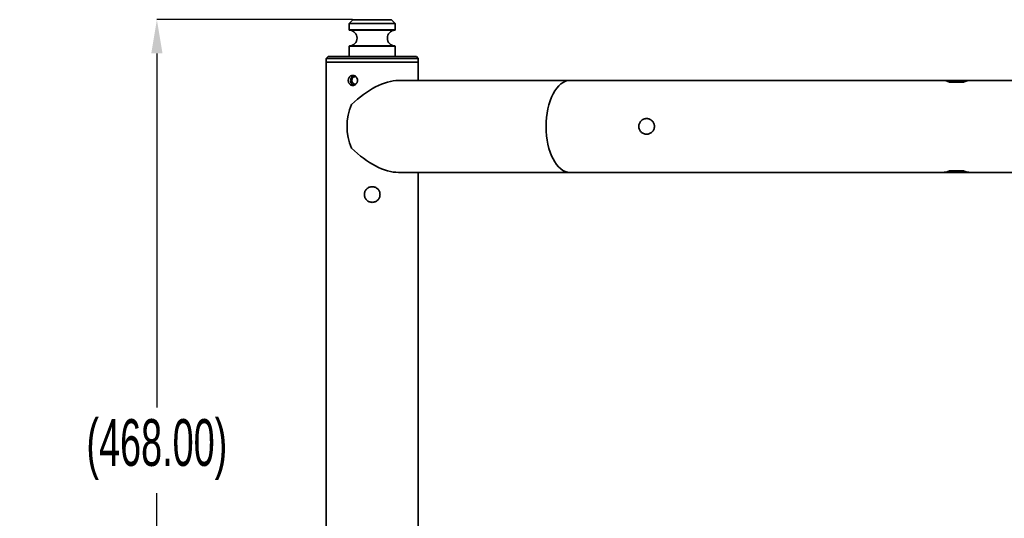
# Model space of a CAD drawing. Header units: millimetres. Extents: x 0 to 864, y 0 to 559.
# Tile 45 of 83: x 327 to 461, y 236 to 304. Entities that reach past the tile are written whole.
import ezdxf

# ---------------------------------------------------------------- set-up
doc = ezdxf.new("R2010")
doc.units = ezdxf.units.MM
doc.header["$PDSIZE"] = -1
doc.styles.add('SLDTEXTSTYLE4', font='GOTHIC.TTF', dxfattribs={"width": 0.605})
doc.dimstyles.new('SLDDIMSTYLE3', dxfattribs={"dimtxt": 6.35, "dimasz": 4.572, "dimexe": 0, "dimexo": 0.0625, "dimgap": 1.5875, "dimtad": 0, "dimtih": 1, "dimtoh": 1, "dimlfac": 4, "dimrnd": 1e-09, "dimzin": 4, "dimdsep": 46, "dimtxsty": 'SLDTEXTSTYLE4', "dimsah": 1, "dimcen": 0.09, "dimadec": 0, "dimazin": 1, "dimtfac": 1, "dimtofl": 0, "dimtmove": 0, "dimatfit": 3, "dimfxl": 1, "dimfrac": 2, "dimtolj": 1, "dimtzin": 12, "dimarcsym": 0})

# ---------------------------------------------------------------- blocks, each defined once
blk = doc.blocks.new('_D_1')
at = {"color": 0, "linetype": 'Continuous', "lineweight": -2}
for p, q in [((372.57, 304.03), (346.01, 304.03)), ((346.01, 299.45), (346.01, 251.35)), ((346.01, 191.6), (346.01, 239.7)), ((369.45, 187.03), (346.01, 187.03))]:
    blk.add_line(p, q, dxfattribs=at)
at = {"color": 0}
for points in [[(346.78, 299.45), (345.25, 299.45), (346.01, 304.03)], [(345.25, 191.6), (346.78, 191.6), (346.01, 187.03)]]:
    blk.add_solid(points, dxfattribs=at)
at = {"layer": 'Defpoints', "color": 0}
for p in [(346.01, 304.03), (372.64, 304.03), (369.51, 187.03)]:
    blk.add_point(p, dxfattribs=at)
at = {"color": 0, "lineweight": 18, "insert": (346.01, 249.76), "char_height": 6.35, "attachment_point": 2, "style": 'SLDTEXTSTYLE4'}
blk.add_mtext('\\A1;(468.00)', dxfattribs=at)

msp = doc.modelspace()

# ---------------------------------------------------------------- linework, layer by layer
at = {"color": 7, "linetype": 'Continuous', "lineweight": 35}
for p, q in [((372.6359, 304.0266), (372.1359, 303.5266)), ((377.8859, 304.0266), (372.6359, 304.0266)), ((378.3859, 303.5266), (377.8859, 304.0266)), ((372.1359, 303.5266), (372.1359, 302.638)), ((378.3859, 303.5266), (372.1359, 303.5266)), ((372.1359, 302.638), (378.3859, 302.638)), ((378.0498, 302.588), (372.1837, 302.588)), ((378.3382, 302.588), (378.0498, 302.588)), ((378.3859, 302.638), (378.3859, 303.5266)), ((372.1359, 300.4152), (372.1359, 299.0266)), ((378.0931, 300.4152), (372.1359, 300.4152)), ((372.1837, 300.4652), (378.3382, 300.4652)), ((378.3859, 300.4152), (378.0931, 300.4152)), ((378.3859, 299.0266), (378.3859, 300.4152)), ((369.2609, 299.0266), (369.0109, 298.7766)), ((369.0109, 298.7766), (369.0109, 298.2766)), ((369.0109, 298.7766), (372.6195, 298.7766)), ((369.0109, 298.2766), (369.0109, 192.0266)), ((381.5109, 298.2766), (369.0109, 298.2766)), ((380.9253, 298.2766), (369.0109, 298.2766)), ((369.2609, 299.0266), (372.7252, 299.0266)), ((372.6195, 298.7766), (381.5109, 298.7766)), ((372.7252, 299.0266), (381.2609, 299.0266)), ((381.5109, 298.2766), (380.9253, 298.2766)), ((381.5109, 298.7766), (381.2609, 299.0266)), ((381.5109, 298.2766), (381.5109, 298.7766)), ((381.5109, 296.1842), (381.5109, 298.2766)), ((402.1359, 295.7766), (378.8458, 295.7766)), ((381.5109, 295.7766), (381.5109, 296.1842)), ((452.7307, 295.7766), (402.1359, 295.7766)), ((456.5412, 295.7766), (452.7307, 295.7766)), ((507.1359, 295.7766), (456.5412, 295.7766)), ((455.5885, 295.5549), (453.6833, 295.5549)), ((378.8458, 283.2766), (402.1359, 283.2766)), ((381.5109, 207.0266), (381.5109, 283.2766)), ((402.1359, 283.2766), (452.7307, 283.2766)), ((452.7307, 283.2766), (456.5412, 283.2766)), ((455.5885, 283.4983), (453.6833, 283.4983)), ((456.5412, 283.2766), (507.1359, 283.2766))]:
    msp.add_line(p, q, dxfattribs=at)
for centre, radius, start, end in [((372.1859, 302.638), 0.05, 180, 267.424041), ((372.1359, 301.5266), 1.0625, 272.575959, 87.424041), ((378.3859, 301.5266), 1.0625, 92.575959, 267.424041), ((378.3359, 302.638), 0.05, 272.575959, 0), ((372.1859, 300.4152), 0.05, 92.575959, 180), ((378.3359, 300.4152), 0.05, 0, 87.424041), ((379.2977, 289.5266), 7.4558, 156.537077, 203.462923)]:
    msp.add_arc(centre, radius, start, end, dxfattribs=at)
for centre, major_axis, ratio, start_param, end_param in [((375.2609, 289.5266), (5.5438, 5.5438), 0.52056705, 0.47996554, 1.55582774), ((402.1359, 289.5266), (0, 6.25), 0.52056705, 0, 1.57079633), ((452.7307, 289.5266), (0, 6.25), 0.57735027, 6.01601831, 6.28318531), ((456.5412, 289.5266), (0, 6.25), 0.57735027, 0, 0.26716699), ((402.1359, 289.5266), (0, 6.25), 0.52056705, 1.57079633, 3.14159265), ((375.2609, 289.5266), (5.5438, -5.5438), 0.52056705, 4.72735756, 5.80321976), ((452.7307, 289.5266), (0, 6.25), 0.57735027, 3.14159265, 3.40875965), ((456.5412, 289.5266), (0, 6.25), 0.57735027, 2.87442566, 3.14159265)]:
    msp.add_ellipse(centre, major_axis=major_axis, ratio=ratio, start_param=start_param, end_param=end_param, dxfattribs=at)
for points, knots in [([(373.2587, 295.7766), (373.2587, 295.8675), (373.2412, 295.9578), (373.1922, 296.0818), (373.172, 296.1218), (373.1244, 296.1969), (373.0976, 296.2315), (373.038, 296.2948), (373.0049, 296.3238), (372.9352, 296.3736), (372.8985, 296.3947), (372.8216, 296.4291), (372.7814, 296.4423), (372.7009, 296.4597), (372.6601, 296.4641), (372.5778, 296.4641), (372.5375, 296.4596), (372.4586, 296.442), (372.4197, 296.4287), (372.3457, 296.3941), (372.3109, 296.373), (372.2452, 296.323), (372.2142, 296.294), (372.1589, 296.2305), (372.1342, 296.1959), (372.0907, 296.1208), (372.0722, 296.0808), (372.0427, 295.998), (372.0313, 295.9546), (372.0162, 295.8659), (372.0125, 295.8212), (372.0125, 295.7315), (372.0164, 295.6859), (372.0315, 295.5977), (372.0428, 295.5549), (372.0726, 295.4716), (372.0912, 295.4314), (372.1344, 295.357), (372.1591, 295.3223), (372.2152, 295.2582), (372.2456, 295.2298), (372.3112, 295.18), (372.3467, 295.1585), (372.4207, 295.1241), (372.459, 295.1111), (372.5381, 295.0935), (372.5792, 295.0891), (372.6606, 295.0891), (372.7012, 295.0935), (372.7825, 295.1112), (372.8224, 295.1244), (372.8988, 295.1587), (372.9359, 295.18), (373.0059, 295.2303), (373.0383, 295.2587), (373.0979, 295.3221), (373.1252, 295.3574), (373.1724, 295.4321), (373.1924, 295.4716), (373.2252, 295.5549), (373.2378, 295.5985), (373.2544, 295.6865), (373.2587, 295.7311), (373.2587, 295.7766)], [0, 0, 0, 0, 0.0625, 0.0625, 0.09375, 0.09375, 0.125, 0.125, 0.15625, 0.15625, 0.1875, 0.1875, 0.21875, 0.21875, 0.25, 0.25, 0.28125, 0.28125, 0.3125, 0.3125, 0.34375, 0.34375, 0.375, 0.375, 0.40625, 0.40625, 0.4375, 0.4375, 0.46875, 0.46875, 0.5, 0.5, 0.53125, 0.53125, 0.5625, 0.5625, 0.59375, 0.59375, 0.625, 0.625, 0.65625, 0.65625, 0.6875, 0.6875, 0.71875, 0.71875, 0.75, 0.75, 0.78125, 0.78125, 0.8125, 0.8125, 0.84375, 0.84375, 0.875, 0.875, 0.90625, 0.90625, 0.9375, 0.9375, 0.96875, 0.96875, 1, 1, 1, 1]), ([(372.7849, 296.4334), (372.7459, 296.4233), (372.6397, 296.3959), (372.4983, 296.271), (372.38, 296.0826), (372.3243, 295.8558), (372.3354, 295.6221), (372.4112, 295.4045), (372.5468, 295.234), (372.6798, 295.1344), (372.7668, 295.1208), (372.7848, 295.118)], [0, 0, 0, 0, 0.07381904, 0.20095172, 0.32895036, 0.45699365, 0.58417223, 0.71093095, 0.83836404, 0.96651671, 1, 1, 1, 1]), ([(373.0389, 295.274), (373.0136, 295.2678), (372.9543, 295.2532), (372.8419, 295.2721), (372.713, 295.3293), (372.5971, 295.4472), (372.5225, 295.6011), (372.4965, 295.7749), (372.5216, 295.9493), (372.5956, 296.1039), (372.7112, 296.2228), (372.8552, 296.2865), (372.9727, 296.305), (373.0323, 296.2849), (373.0413, 296.2818)], [0, 0, 0, 0, 0.04720486, 0.11070612, 0.2079265, 0.30497025, 0.40163463, 0.49830717, 0.59536436, 0.69258116, 0.78948648, 0.88609606, 0.98288202, 1, 1, 1, 1]), ([(381.5106, 296.1842), (381.5107, 296.1704), (381.5112, 296.101), (381.5094, 295.9554), (381.5094, 295.8278), (381.5095, 295.7766)], [0, 0, 0, 0, 0.12887885, 0.65059672, 1, 1, 1, 1]), ([(411.4734, 289.5266), (411.4734, 289.4564), (411.4804, 289.387), (411.5074, 289.2511), (411.5278, 289.1837), (411.5813, 289.0549), (411.614, 288.9939), (411.6909, 288.8787), (411.7357, 288.8241), (411.8337, 288.7262), (411.8871, 288.6823), (412.0029, 288.6048), (412.0648, 288.5717), (412.1927, 288.5187), (412.2596, 288.4983), (412.397, 288.4709), (412.4661, 288.4641), (412.6049, 288.4641), (412.6754, 288.471), (412.8118, 288.4982), (412.8781, 288.5183), (413.0066, 288.5715), (413.0688, 288.6048), (413.1838, 288.6817), (413.2373, 288.7255), (413.3363, 288.8243), (413.3804, 288.8781), (413.4573, 288.993), (413.4906, 289.055), (413.544, 289.1838), (413.5641, 289.2501), (413.5914, 289.3864), (413.5984, 289.4569), (413.5984, 289.5958), (413.5917, 289.6648), (413.5645, 289.8021), (413.544, 289.8692), (413.4911, 289.997), (413.4582, 290.0587), (413.3806, 290.1748), (413.3367, 290.2283), (413.239, 290.3262), (413.1845, 290.371), (413.0692, 290.4482), (413.0082, 290.4809), (412.8797, 290.5344), (412.8121, 290.5549), (412.6762, 290.5821), (412.6071, 290.589), (412.4664, 290.5892), (412.3969, 290.5823), (412.2597, 290.5549), (412.1925, 290.5344), (412.0647, 290.4814), (412.0033, 290.4486), (411.8869, 290.3708), (411.8335, 290.3268), (411.7358, 290.229), (411.691, 290.1746), (411.6138, 290.059), (411.5812, 289.998), (411.5279, 289.8696), (411.5074, 289.8019), (411.4803, 289.6659), (411.4734, 289.5968), (411.4734, 289.5266)], [0, 0, 0, 0, 0.03125, 0.03125, 0.0625, 0.0625, 0.09375, 0.09375, 0.125, 0.125, 0.15625, 0.15625, 0.1875, 0.1875, 0.21875, 0.21875, 0.25, 0.25, 0.28125, 0.28125, 0.3125, 0.3125, 0.34375, 0.34375, 0.375, 0.375, 0.40625, 0.40625, 0.4375, 0.4375, 0.46875, 0.46875, 0.5, 0.5, 0.53125, 0.53125, 0.5625, 0.5625, 0.59375, 0.59375, 0.625, 0.625, 0.65625, 0.65625, 0.6875, 0.6875, 0.71875, 0.71875, 0.75, 0.75, 0.78125, 0.78125, 0.8125, 0.8125, 0.84375, 0.84375, 0.875, 0.875, 0.90625, 0.90625, 0.9375, 0.9375, 0.96875, 0.96875, 1, 1, 1, 1]), ([(376.3234, 280.2766), (376.3234, 280.3469), (376.3165, 280.4164), (376.289, 280.5536), (376.2685, 280.6208), (376.2153, 280.7486), (376.1825, 280.8099), (376.1046, 280.9262), (376.0606, 280.9796), (375.9627, 281.0773), (375.9082, 281.122), (375.7926, 281.1991), (375.7316, 281.2317), (375.6031, 281.2849), (375.5354, 281.3054), (375.3994, 281.3323), (375.3303, 281.3392), (375.1899, 281.339), (375.1204, 281.332), (374.9846, 281.3049), (374.9172, 281.2844), (374.7885, 281.2308), (374.7275, 281.1981), (374.6124, 281.1211), (374.5578, 281.0762), (374.46, 280.9782), (374.4161, 280.9248), (374.3387, 280.8089), (374.3057, 280.7469), (374.2527, 280.619), (374.2324, 280.5521), (374.2051, 280.4147), (374.1984, 280.3456), (374.1984, 280.2068), (374.2054, 280.1363), (374.2327, 279.9999), (374.2529, 279.9336), (374.3062, 279.8051), (374.3395, 279.743), (374.4165, 279.628), (374.4603, 279.5745), (374.5593, 279.4756), (374.6131, 279.4316), (374.7281, 279.3548), (374.7901, 279.3216), (374.9189, 279.2682), (374.9852, 279.2481), (375.1215, 279.221), (375.1921, 279.2141), (375.331, 279.2141), (375.4, 279.2209), (375.5372, 279.2483), (375.6043, 279.2687), (375.7321, 279.3218), (375.7937, 279.3547), (375.9098, 279.4324), (375.9632, 279.4763), (376.061, 279.5741), (376.1058, 279.6287), (376.1829, 279.744), (376.2156, 279.805), (376.2689, 279.9336), (376.2894, 280.0012), (376.3165, 280.1371), (376.3234, 280.2063), (376.3234, 280.2766)], [0, 0, 0, 0, 0.03125, 0.03125, 0.0625, 0.0625, 0.09375, 0.09375, 0.125, 0.125, 0.15625, 0.15625, 0.1875, 0.1875, 0.21875, 0.21875, 0.25, 0.25, 0.28125, 0.28125, 0.3125, 0.3125, 0.34375, 0.34375, 0.375, 0.375, 0.40625, 0.40625, 0.4375, 0.4375, 0.46875, 0.46875, 0.5, 0.5, 0.53125, 0.53125, 0.5625, 0.5625, 0.59375, 0.59375, 0.625, 0.625, 0.65625, 0.65625, 0.6875, 0.6875, 0.71875, 0.71875, 0.75, 0.75, 0.78125, 0.78125, 0.8125, 0.8125, 0.84375, 0.84375, 0.875, 0.875, 0.90625, 0.90625, 0.9375, 0.9375, 0.96875, 0.96875, 1, 1, 1, 1])]:
    msp.add_open_spline(points, degree=3, knots=knots, dxfattribs=at)

# ---------------------------------------------------------------- dimensions: what is measured, and where the dimension line sits
at = {"color": 7, "linetype": 'Continuous', "lineweight": 18}
dim = msp.add_linear_dim(base=(346.0148, 304.0266), p1=(369.5109, 187.0266), p2=(372.6359, 304.0266), angle=90, text='(<>)', dimstyle='SLDDIMSTYLE3', dxfattribs=at)
dim.commit()
dim.dimension.update_dxf_attribs({"geometry": '_D_1', "text_midpoint": (346.0148, 245.5266), "dimtype": 160})

doc.saveas('drawing.dxf')
